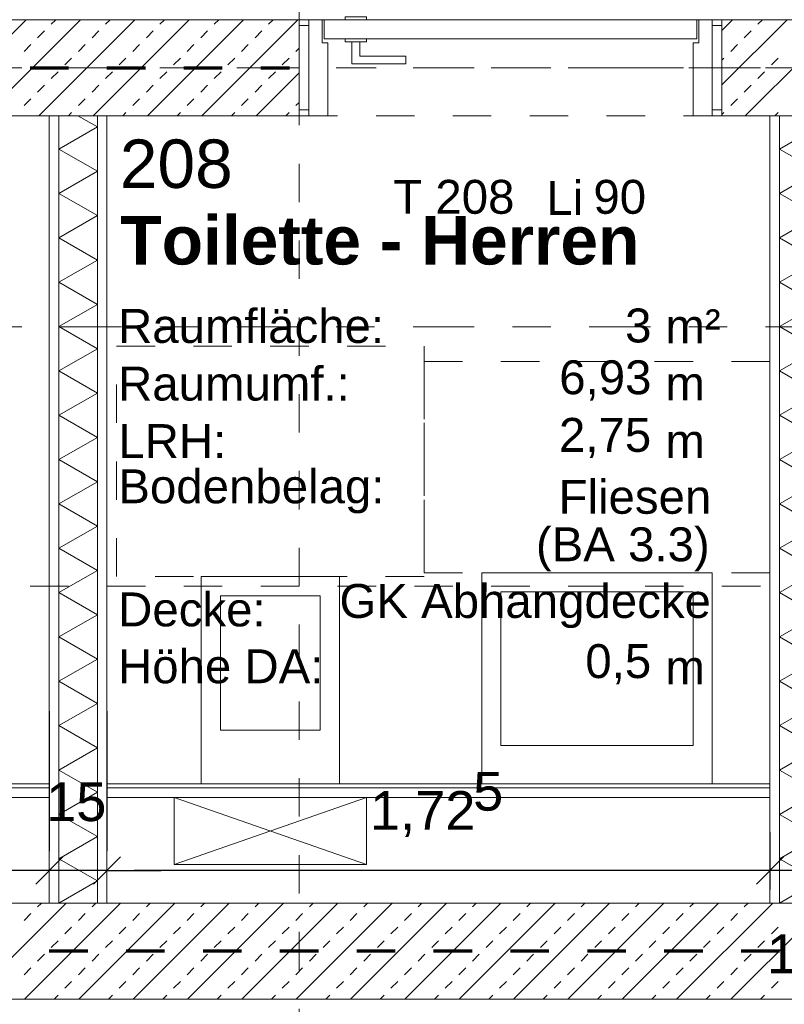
# Model space of a CAD drawing. Header units: metres. Extents: x -45.2 to 14.3, y -31.8 to 10.2.
# Tile 70 of 141: x -21 to -19, y -18.6 to -16.1. Entities that reach past the tile are written whole.
import ezdxf

# ---------------------------------------------------------------- set-up
doc = ezdxf.new("R2010")
doc.units = ezdxf.units.M
doc.header["$LTSCALE"] = 0.05
for name, pattern in [('Achsen 01', [5.291531, 3.175, -1.058062, 0.352704, -0.705764]), ('gestrichelt - 01', [2, 1, -1]), ('ISO-07 Punktiert', [0.889, 0.127, -0.762]), ('Raster 01', [2, 1, -1]), ('VW-01 Strichlinie kurz', [2, 1, -1])]:
    doc.linetypes.add(name, pattern=pattern)
doc.layers.get('0').update_dxf_attribs({"lineweight": 25})
for name, color, linetype, lineweight in [('013_Beton und Stahlbetonarbeiten-000 Unterzüge', 7, 'ISO-07 Punktiert', 13), ('013_Beton und Stahlbetonarbeiten-340 Innenwände', 7, 'Continuous', 18), ('024_Fliesen_Plattenarbeiten-340 Fliesen', 7, 'Continuous', 9), ('027_Tischlerarbeiten-340 Innentüren', 7, 'Continuous', 9), ('031_Metallbauarbeiten-340 Innentüren _ Elemente', 7, 'Continuous', 9), ('039_Trockenbauarbeiten-340 Gipskarton', 7, 'Continuous', 9), ('AV1-Brandschutzkonzept-Brandschutzkonzept', 7, 'Continuous', 5), ('AV1-Einrichtung Bemaßung', 7, 'Continuous', 9), ('AV1-Schnitt Achsen', 7, 'Achsen 01', 18), ('AV1-Stempel-Raumstempel', 7, 'Continuous', 9)]:
    doc.layers.add(name, color=color, linetype=linetype, lineweight=lineweight)
for name, color, linetype, lineweight, true_color in [('039_Trockenbauarbeiten-340 Dämmung', 7, 'Continuous', 9, 0xc0c0c0), ('045_Sanitärausstattung-allg.', 9, 'Continuous', 9, 0x808080), ('AV1-Achsen', 1, 'Achsen 01', 18, 0xff0000), ('AV1-Raster', 7, 'Raster 01', 9, 0xa6a6a6)]:
    doc.layers.add(name, color=color, linetype=linetype, lineweight=lineweight, true_color=true_color)
doc.styles.add('Arial', font='arial.ttf')
doc.styles.add('Arial (bold)', font='arialbd.ttf')

msp = doc.modelspace()

# ---------------------------------------------------------------- linework, layer by layer
at = {"color": 0, "linetype": 'Continuous', "lineweight": 15}
for p, q in [((-20.8646, -18.2546), (-20.9354, -18.3254)), ((-20.8646, -18.2546), (-20.9354, -18.3254)), ((-20.7854, -18.3254), (-20.7146, -18.2546)), ((-20.7854, -18.3254), (-20.7146, -18.2546)), ((-18.9896, -18.2546), (-19.0604, -18.3254)), ((-18.9896, -18.2546), (-19.0604, -18.3254))]:
    msp.add_line(p, q, dxfattribs=at)
at = {"color": 0, "linetype": 'ByBlock', "lineweight": -2}
for p, q in [((-20.9, -18.29), (-20.9707, -18.29)), ((-20.9, -18.29), (-20.9707, -18.29)), ((-20.75, -18.29), (-20.6793, -18.29)), ((-20.75, -18.29), (-20.6793, -18.29)), ((-19.025, -18.29), (-19.0957, -18.29)), ((-19.025, -18.29), (-19.0957, -18.29))]:
    msp.add_line(p, q, dxfattribs=at)
at = {"layer": '013_Beton und Stahlbetonarbeiten-000 Unterzüge', "linetype": 'VW-01 Strichlinie kurz'}
msp.add_lwpolyline([(-20.25, -16.325), (-20.25, -16.075), (-19.15, -16.075), (-19.15, -16.325)], close=True, dxfattribs=at)
at = {"layer": '013_Beton und Stahlbetonarbeiten-340 Innenwände', "color": 251, "linetype": 'Continuous', "lineweight": 13, "true_color": 0x4c4c4c}
for p, q in [((-20.8191, -16.075), (-21.05, -16.3059)), ((-20.9605, -16.075), (-21.05, -16.1645)), ((-20.6777, -16.075), (-20.9277, -16.325)), ((-20.895, -16.0867), (-20.8833, -16.075)), ((-20.5363, -16.075), (-20.7863, -16.325)), ((-20.7536, -16.0867), (-20.7419, -16.075)), ((-20.3949, -16.075), (-20.6449, -16.325)), ((-20.6122, -16.0867), (-20.6005, -16.075)), ((-20.2534, -16.075), (-20.5034, -16.325)), ((-20.4707, -16.0867), (-20.4591, -16.075)), ((-20.3293, -16.0867), (-20.3176, -16.075)), ((-18.9806, -16.075), (-19.15, -16.2444)), ((-19.1221, -16.075), (-19.15, -16.1029)), ((-18.8392, -16.075), (-19.0892, -16.325)), ((-19.0565, -16.0867), (-19.0448, -16.075)), ((-20.9304, -16.122), (-20.9127, -16.1044)), ((-20.7889, -16.122), (-20.7713, -16.1044)), ((-20.6475, -16.122), (-20.6298, -16.1044)), ((-20.5061, -16.122), (-20.4884, -16.1044)), ((-20.3647, -16.122), (-20.347, -16.1044)), ((-19.0919, -16.122), (-19.0742, -16.1044)), ((-20.9657, -16.1574), (-20.948, -16.1397)), ((-20.8243, -16.1574), (-20.8066, -16.1397)), ((-20.6829, -16.1574), (-20.6652, -16.1397)), ((-20.5415, -16.1574), (-20.5238, -16.1397)), ((-20.4, -16.1574), (-20.3824, -16.1397)), ((-20.2586, -16.1574), (-20.25, -16.1488)), ((-19.1272, -16.1574), (-19.1096, -16.1397)), ((-20.8597, -16.1927), (-20.842, -16.1751)), ((-20.7182, -16.1927), (-20.7006, -16.1751)), ((-20.5768, -16.1927), (-20.5591, -16.1751)), ((-20.4354, -16.1927), (-20.4177, -16.1751)), ((-20.294, -16.1927), (-20.2763, -16.1751)), ((-19.15, -16.1802), (-19.1449, -16.1751)), ((-19.0212, -16.1927), (-19.0035, -16.1751)), ((-20.895, -16.2281), (-20.8773, -16.2104)), ((-20.7536, -16.2281), (-20.7359, -16.2104)), ((-20.6122, -16.2281), (-20.5945, -16.2104)), ((-20.4707, -16.2281), (-20.4531, -16.2104)), ((-20.25, -16.213), (-20.362, -16.325)), ((-20.3293, -16.2281), (-20.3116, -16.2104)), ((-19.0565, -16.2281), (-19.0389, -16.2104)), ((-20.9304, -16.2635), (-20.9127, -16.2458)), ((-20.7889, -16.2635), (-20.7713, -16.2458)), ((-20.6475, -16.2635), (-20.6298, -16.2458)), ((-20.5061, -16.2635), (-20.4884, -16.2458)), ((-20.3647, -16.2635), (-20.347, -16.2458)), ((-19.0919, -16.2635), (-19.0742, -16.2458)), ((-20.9657, -16.2988), (-20.948, -16.2811)), ((-20.8243, -16.2988), (-20.8066, -16.2811)), ((-20.6829, -16.2988), (-20.6652, -16.2811)), ((-20.5415, -16.2988), (-20.5238, -16.2811)), ((-20.4, -16.2988), (-20.3824, -16.2811)), ((-20.2586, -16.2988), (-20.25, -16.2902)), ((-19.1272, -16.2988), (-19.1096, -16.2811)), ((-20.8505, -16.325), (-20.842, -16.3165)), ((-20.7091, -16.325), (-20.7006, -16.3165)), ((-20.5676, -16.325), (-20.5591, -16.3165)), ((-20.4262, -16.325), (-20.4177, -16.3165)), ((-20.2848, -16.325), (-20.2763, -16.3165)), ((-19.15, -16.3216), (-19.1449, -16.3165)), ((-19.012, -16.325), (-19.0035, -16.3165)), ((-20.8564, -18.375), (-21.1064, -18.625)), ((-20.715, -18.375), (-20.965, -18.625)), ((-20.9304, -18.3848), (-20.9206, -18.375)), ((-20.5735, -18.375), (-20.8235, -18.625)), ((-20.7889, -18.3848), (-20.7792, -18.375)), ((-20.4321, -18.375), (-20.6821, -18.625)), ((-20.6475, -18.3848), (-20.6377, -18.375)), ((-20.2907, -18.375), (-20.5407, -18.625)), ((-20.5061, -18.3848), (-20.4963, -18.375)), ((-20.1493, -18.375), (-20.3993, -18.625)), ((-20.3647, -18.3848), (-20.3549, -18.375)), ((-20.0079, -18.375), (-20.2579, -18.625)), ((-20.2233, -18.3848), (-20.2135, -18.375)), ((-19.8664, -18.375), (-20.1164, -18.625)), ((-20.0818, -18.3848), (-20.0721, -18.375)), ((-19.725, -18.375), (-19.975, -18.625)), ((-19.9404, -18.3848), (-19.9306, -18.375)), ((-19.5836, -18.375), (-19.8336, -18.625)), ((-19.799, -18.3848), (-19.7892, -18.375)), ((-19.4422, -18.375), (-19.6922, -18.625)), ((-19.6576, -18.3848), (-19.6478, -18.375)), ((-19.3008, -18.375), (-19.5508, -18.625)), ((-19.5161, -18.3848), (-19.5064, -18.375)), ((-19.1593, -18.375), (-19.4093, -18.625)), ((-19.3747, -18.3848), (-19.3649, -18.375)), ((-19.0179, -18.375), (-19.2679, -18.625)), ((-19.2333, -18.3848), (-19.2235, -18.375)), ((-18.8765, -18.375), (-19.1265, -18.625)), ((-19.0919, -18.3848), (-19.0821, -18.375)), ((-20.9657, -18.4201), (-20.948, -18.4025)), ((-20.8243, -18.4201), (-20.8066, -18.4025)), ((-20.6829, -18.4201), (-20.6652, -18.4025)), ((-20.5415, -18.4201), (-20.5238, -18.4025)), ((-20.4, -18.4201), (-20.3824, -18.4025)), ((-20.2586, -18.4201), (-20.2409, -18.4025)), ((-20.1172, -18.4201), (-20.0995, -18.4025)), ((-19.9758, -18.4201), (-19.9581, -18.4025)), ((-19.8343, -18.4201), (-19.8167, -18.4025)), ((-19.6929, -18.4201), (-19.6752, -18.4025)), ((-19.5515, -18.4201), (-19.5338, -18.4025)), ((-19.4101, -18.4201), (-19.3924, -18.4025)), ((-19.2687, -18.4201), (-19.251, -18.4025)), ((-19.1272, -18.4201), (-19.1096, -18.4025)), ((-20.8597, -18.4555), (-20.842, -18.4378)), ((-20.7182, -18.4555), (-20.7006, -18.4378)), ((-20.5768, -18.4555), (-20.5591, -18.4378)), ((-20.4354, -18.4555), (-20.4177, -18.4378)), ((-20.294, -18.4555), (-20.2763, -18.4378)), ((-20.1525, -18.4555), (-20.1349, -18.4378)), ((-20.0111, -18.4555), (-19.9934, -18.4378)), ((-19.8697, -18.4555), (-19.852, -18.4378)), ((-19.7283, -18.4555), (-19.7106, -18.4378)), ((-19.5869, -18.4555), (-19.5692, -18.4378)), ((-19.4454, -18.4555), (-19.4278, -18.4378)), ((-19.304, -18.4555), (-19.2863, -18.4378)), ((-19.1626, -18.4555), (-19.1449, -18.4378)), ((-19.0212, -18.4555), (-19.0035, -18.4378)), ((-20.895, -18.4908), (-20.8773, -18.4732)), ((-20.7536, -18.4908), (-20.7359, -18.4732)), ((-20.6122, -18.4908), (-20.5945, -18.4732)), ((-20.4707, -18.4908), (-20.4531, -18.4732)), ((-20.3293, -18.4908), (-20.3116, -18.4732)), ((-20.1879, -18.4908), (-20.1702, -18.4732)), ((-20.0465, -18.4908), (-20.0288, -18.4732)), ((-19.9051, -18.4908), (-19.8874, -18.4732)), ((-19.7636, -18.4908), (-19.746, -18.4732)), ((-19.6222, -18.4908), (-19.6045, -18.4732)), ((-19.4808, -18.4908), (-19.4631, -18.4732)), ((-19.3394, -18.4908), (-19.3217, -18.4732)), ((-19.1979, -18.4908), (-19.1803, -18.4732)), ((-19.0565, -18.4908), (-19.0389, -18.4732)), ((-20.9304, -18.5262), (-20.9127, -18.5085)), ((-20.7889, -18.5262), (-20.7713, -18.5085)), ((-20.6475, -18.5262), (-20.6298, -18.5085)), ((-20.5061, -18.5262), (-20.4884, -18.5085)), ((-20.3647, -18.5262), (-20.347, -18.5085)), ((-20.2233, -18.5262), (-20.2056, -18.5085)), ((-20.0818, -18.5262), (-20.0642, -18.5085)), ((-19.9404, -18.5262), (-19.9227, -18.5085)), ((-19.799, -18.5262), (-19.7813, -18.5085)), ((-19.6576, -18.5262), (-19.6399, -18.5085)), ((-19.5161, -18.5262), (-19.4985, -18.5085)), ((-19.3747, -18.5262), (-19.357, -18.5085)), ((-19.2333, -18.5262), (-19.2156, -18.5085)), ((-19.0919, -18.5262), (-19.0742, -18.5085)), ((-20.9657, -18.5616), (-20.948, -18.5439)), ((-20.8243, -18.5616), (-20.8066, -18.5439)), ((-20.6829, -18.5616), (-20.6652, -18.5439)), ((-20.5415, -18.5616), (-20.5238, -18.5439)), ((-20.4, -18.5616), (-20.3824, -18.5439)), ((-20.2586, -18.5616), (-20.2409, -18.5439)), ((-20.1172, -18.5616), (-20.0995, -18.5439)), ((-19.9758, -18.5616), (-19.9581, -18.5439)), ((-19.8343, -18.5616), (-19.8167, -18.5439)), ((-19.6929, -18.5616), (-19.6752, -18.5439)), ((-19.5515, -18.5616), (-19.5338, -18.5439)), ((-19.4101, -18.5616), (-19.3924, -18.5439)), ((-19.2687, -18.5616), (-19.251, -18.5439)), ((-19.1272, -18.5616), (-19.1096, -18.5439)), ((-20.8597, -18.5969), (-20.842, -18.5792)), ((-20.7182, -18.5969), (-20.7006, -18.5792)), ((-20.5768, -18.5969), (-20.5591, -18.5792)), ((-20.4354, -18.5969), (-20.4177, -18.5792)), ((-20.294, -18.5969), (-20.2763, -18.5792)), ((-20.1525, -18.5969), (-20.1349, -18.5792)), ((-20.0111, -18.5969), (-19.9934, -18.5792)), ((-19.8697, -18.5969), (-19.852, -18.5792)), ((-19.7283, -18.5969), (-19.7106, -18.5792)), ((-19.5869, -18.5969), (-19.5692, -18.5792)), ((-19.4454, -18.5969), (-19.4278, -18.5792)), ((-19.304, -18.5969), (-19.2863, -18.5792)), ((-19.1626, -18.5969), (-19.1449, -18.5792)), ((-19.0212, -18.5969), (-19.0035, -18.5792)), ((-20.8877, -18.625), (-20.8773, -18.6146)), ((-20.7463, -18.625), (-20.7359, -18.6146)), ((-20.6049, -18.625), (-20.5945, -18.6146)), ((-20.4635, -18.625), (-20.4531, -18.6146)), ((-20.3221, -18.625), (-20.3116, -18.6146)), ((-20.1806, -18.625), (-20.1702, -18.6146)), ((-20.0392, -18.625), (-20.0288, -18.6146)), ((-19.8978, -18.625), (-19.8874, -18.6146)), ((-19.7564, -18.625), (-19.746, -18.6146)), ((-19.6149, -18.625), (-19.6045, -18.6146)), ((-19.4735, -18.625), (-19.4631, -18.6146)), ((-19.3321, -18.625), (-19.3217, -18.6146)), ((-19.1907, -18.625), (-19.1803, -18.6146)), ((-19.0493, -18.625), (-19.0389, -18.6146))]:
    msp.add_line(p, q, dxfattribs=at)
at = {"layer": '013_Beton und Stahlbetonarbeiten-340 Innenwände'}
for points in [[(-22.15, -16.075), (-23.075, -16.075), (-23.075, -21.475), (-22.825, -21.475), (-22.825, -18.625), (-17.875, -18.625), (-17.875, -16.075), (-19.15, -16.075), (-19.15, -16.325), (-18.125, -16.325), (-18.125, -18.375), (-22.825, -18.375), (-22.825, -16.325), (-22.15, -16.325)], [(-21.05, -16.075), (-20.25, -16.075), (-20.25, -16.325), (-21.05, -16.325)]]:
    msp.add_lwpolyline(points, close=True, dxfattribs=at)
at = {"layer": '024_Fliesen_Plattenarbeiten-340 Fliesen'}
for points in [[(-22.825, -18.065), (-20.9, -18.065), (-20.9, -18.075), (-22.825, -18.075)], [(-20.75, -18.065), (-19.025, -18.065), (-19.025, -18.075), (-20.75, -18.075)]]:
    msp.add_lwpolyline(points, close=True, dxfattribs=at)
at = {"layer": '027_Tischlerarbeiten-340 Innentüren', "color": 253, "linetype": 'gestrichelt - 01', "lineweight": 9, "true_color": 0xa6a6a6}
msp.add_lwpolyline([(-19.2699, -15.0967), (-19.4522, -15.125), (-19.6258, -15.1872), (-19.7846, -15.281), (-19.9228, -15.4032), (-20.0354, -15.5492), (-20.1185, -15.7139), (-20.1689, -15.8913), (-20.185, -16.075)], dxfattribs=at)
at = {"layer": '027_Tischlerarbeiten-340 Innentüren'}
for points in [[(-20.13, -16.075), (-20.13, -16.0675), (-20.075, -16.0675), (-20.075, -16.075)], [(-20.25, -16.31), (-20.25, -16.09), (-20.225, -16.09), (-20.225, -16.31)], [(-20.19, -16.075), (-20.19, -16.135), (-20.175, -16.135), (-20.175, -16.325), (-20.225, -16.325), (-20.225, -16.075)], [(-19.215, -16.125), (-20.185, -16.125), (-20.185, -16.075), (-19.215, -16.075)], [(-19.21, -16.075), (-19.21, -16.135), (-19.225, -16.135), (-19.225, -16.325), (-19.175, -16.325), (-19.175, -16.075)], [(-19.175, -16.31), (-19.175, -16.09), (-19.15, -16.09), (-19.15, -16.31)], [(-20.13, -16.1325), (-20.13, -16.125), (-20.075, -16.125), (-20.075, -16.1325)], [(-20.1125, -16.1325), (-20.0925, -16.1325), (-20.0925, -16.17), (-19.9725, -16.17), (-19.9725, -16.19), (-20.1125, -16.19)]]:
    msp.add_lwpolyline(points, close=True, dxfattribs=at)
at = {"layer": '039_Trockenbauarbeiten-340 Dämmung'}
for points in [[(-20.775, -16.325), (-20.775, -18.375), (-20.875, -18.375), (-20.875, -16.325)], [(-18.9, -18.375), (-18.9, -16.325), (-19, -16.325), (-19, -18.375)]]:
    msp.add_lwpolyline(points, close=True, dxfattribs=at)
for points in [[(-20.875, -18.375), (-20.775, -18.3173), (-20.875, -18.2595), (-20.775, -18.2018), (-20.875, -18.1441), (-20.775, -18.0863), (-20.875, -18.0286), (-20.775, -17.9709), (-20.875, -17.9131), (-20.775, -17.8554), (-20.875, -17.7976), (-20.775, -17.7399), (-20.875, -17.6822), (-20.775, -17.6244), (-20.875, -17.5667), (-20.775, -17.509), (-20.875, -17.4512), (-20.775, -17.3935), (-20.875, -17.3358), (-20.775, -17.278), (-20.875, -17.2203), (-20.775, -17.1626), (-20.875, -17.1048), (-20.775, -17.0471), (-20.875, -16.9894), (-20.775, -16.9316), (-20.875, -16.8739), (-20.775, -16.8162), (-20.875, -16.7584), (-20.775, -16.7007), (-20.875, -16.6429), (-20.775, -16.5852), (-20.875, -16.5275), (-20.775, -16.4697), (-20.875, -16.412), (-20.775, -16.3543), (-20.8257, -16.325)], [(-19, -18.375), (-18.9, -18.3173), (-19, -18.2595), (-18.9, -18.2018), (-19, -18.1441), (-18.9, -18.0863), (-19, -18.0286), (-18.9, -17.9709), (-19, -17.9131), (-18.9, -17.8554), (-19, -17.7976), (-18.9, -17.7399), (-19, -17.6822), (-18.9, -17.6244), (-19, -17.5667), (-18.9, -17.509), (-19, -17.4512), (-18.9, -17.3935), (-19, -17.3358), (-18.9, -17.278), (-19, -17.2203), (-18.9, -17.1626), (-19, -17.1048), (-18.9, -17.0471), (-19, -16.9894), (-18.9, -16.9316), (-19, -16.8739), (-18.9, -16.8162), (-19, -16.7584), (-18.9, -16.7007), (-19, -16.6429), (-18.9, -16.5852), (-19, -16.5275), (-18.9, -16.4697), (-19, -16.412), (-18.9, -16.3543)]]:
    msp.add_lwpolyline(points, dxfattribs=at)
at = {"layer": '039_Trockenbauarbeiten-340 Gipskarton'}
for points in [[(-20.9, -16.325), (-20.9, -18.375), (-20.875, -18.375), (-20.875, -16.325)], [(-20.75, -18.375), (-20.75, -16.325), (-20.775, -16.325), (-20.775, -18.375)], [(-19.025, -16.325), (-19.025, -18.375), (-19, -18.375), (-19, -16.325)], [(-20.9, -18.1), (-20.9, -18.075), (-22.825, -18.075), (-22.825, -18.1)], [(-19.025, -18.1), (-19.025, -18.075), (-20.75, -18.075), (-20.75, -18.1)]]:
    msp.add_lwpolyline(points, close=True, dxfattribs=at)
at = {"layer": '045_Sanitärausstattung-allg.'}
for p, q in [((-20.075, -18.1), (-20.575, -18.275)), ((-20.575, -18.1), (-20.075, -18.275))]:
    msp.add_line(p, q, dxfattribs=at)
at = {"layer": '045_Sanitärausstattung-allg.', "linetype": 'Raster 01'}
for points in [[(-19.925, -17.525), (-20.725, -17.525), (-20.725, -16.925), (-19.925, -16.925)], [(-19.025, -16.965), (-19.025, -17.515), (-19.925, -17.515), (-19.925, -16.965)]]:
    msp.add_lwpolyline(points, close=True, dxfattribs=at)
at = {"layer": '045_Sanitärausstattung-allg.'}
for points in [[(-20.145, -18.065), (-20.505, -18.065), (-20.505, -17.525), (-20.145, -17.525)], [(-19.175, -17.515), (-19.175, -18.065), (-19.775, -18.065), (-19.775, -17.515)], [(-20.195, -17.925), (-20.455, -17.925), (-20.455, -17.575), (-20.195, -17.575)], [(-19.225, -17.565), (-19.225, -17.965), (-19.725, -17.965), (-19.725, -17.565)], [(-20.075, -18.275), (-20.575, -18.275), (-20.575, -18.1), (-20.075, -18.1)]]:
    msp.add_lwpolyline(points, close=True, dxfattribs=at)
at = {"layer": 'AV1-Achsen'}
msp.add_line((-43.35, -16.2), (4.2, -16.2), dxfattribs=at)
at = {"layer": 'AV1-Brandschutzkonzept-Brandschutzkonzept', "color": 40, "linetype": 'gestrichelt - 01', "lineweight": 70, "true_color": 0xffc000}
msp.add_line((-21.15, -16.2), (-20.275, -16.2), dxfattribs=at)
at = {"layer": 'AV1-Brandschutzkonzept-Brandschutzkonzept', "color": 14, "linetype": 'gestrichelt - 01', "lineweight": 70, "true_color": 0xaa0000}
msp.add_line((-18, -18.5), (-22.95, -18.5), dxfattribs=at)
at = {"layer": 'AV1-Einrichtung Bemaßung', "color": 0, "lineweight": -2}
for p, q in [((-20.9, -17.875), (-20.9, -18.24)), ((-20.9, -17.875), (-20.9, -18.24)), ((-20.75, -17.875), (-20.75, -18.24)), ((-20.75, -17.875), (-20.75, -18.24)), ((-19.025, -18.19), (-19.025, -18.34)), ((-19.025, -18.19), (-19.025, -18.34)), ((-20.9707, -18.29), (-22.7543, -18.29)), ((-20.9707, -18.29), (-21.0414, -18.29)), ((-20.75, -18.29), (-20.9, -18.29)), ((-20.6793, -18.29), (-20.6086, -18.29)), ((-19.0957, -18.29), (-20.6793, -18.29)), ((-19.0957, -18.29), (-19.1664, -18.29)), ((-18.875, -18.29), (-19.025, -18.29))]:
    msp.add_line(p, q, dxfattribs=at)
at = {"layer": 'AV1-Raster'}
for p, q in [((-20.25, -22.95), (-20.25, 1.35)), ((1.35, -16.2), (-40.5, -16.2)), ((1.35, -17.55), (-40.5, -17.55))]:
    msp.add_line(p, q, dxfattribs=at)
at = {"layer": 'AV1-Schnitt Achsen'}
msp.add_line((-43.35, -16.875), (4.2, -16.875), dxfattribs=at)
at = {"layer": 'Defpoints', "color": 0, "lineweight": 0}
for p, q in [((-20.575, -16.325), (-20.575, -16.325)), ((-19.025, -16.325), (-19.025, -16.325)), ((-19.025, -16.325), (-19.025, -16.325)), ((-20.575, -18.075), (-20.575, -18.075)), ((-20.575, -18.075), (-20.575, -18.075)), ((-20.9, -18.29), (-20.9, -18.29)), ((-20.75, -18.29), (-20.75, -18.29)), ((-19.025, -18.29), (-19.025, -18.29)), ((-20.9, -18.375), (-20.9, -18.375)), ((-20.9, -18.375), (-20.9, -18.375)), ((-20.75, -18.375), (-20.75, -18.375)), ((-20.75, -18.375), (-20.75, -18.375)), ((-20.575, -18.375), (-20.575, -18.375))]:
    msp.add_line(p, q, dxfattribs=at)

# ---------------------------------------------------------------- texts
at = {"layer": '031_Metallbauarbeiten-340 Innentüren _ Elemente', "char_height": 0.08826, "attachment_point": 7, "style": 'Arial'}
for s, insert in [('T 208', (-20.0051, -16.5816)), ('Li', (-19.6068, -16.5831)), ('90', (-19.4844, -16.5816))]:
    msp.add_mtext(s, dxfattribs=dict(at, insert=insert))
at = {"layer": 'AV1-Einrichtung Bemaßung', "color": 0, "attachment_point": 7, "style": 'Arial'}
for s, insert, char_height in [('5', (-19.7973, -18.1358), 0.1009), ('15', (-20.9082, -18.1631), 0.10087), ('1,72', (-20.0657, -18.2031), 0.10087), ('15', (-19.0332, -18.5591), 0.10087)]:
    msp.add_mtext(s, dxfattribs=dict(at, insert=insert, char_height=char_height))
at = {"layer": 'AV1-Stempel-Raumstempel', "attachment_point": 7}
for s, insert, char_height, style in [('208', (-20.7166, -16.5148), 0.12609, 'Arial'), ('Toilette - Herren', (-20.7152, -16.7142), 0.12609, 'Arial (bold)'), ('m²', (-19.2971, -16.9173), 0.08826, 'Arial'), ('Raumfläche:', (-20.7211, -16.9178), 0.088263, 'Arial'), ('3', (-19.4019, -16.9166), 0.0883, 'Arial'), ('Raumumf.:', (-20.7211, -17.0678), 0.08826, 'Arial'), ('6,93', (-19.5733, -17.0666), 0.08826, 'Arial'), ('m', (-19.2971, -17.0663), 0.0883, 'Arial'), ('2,75', (-19.574, -17.2166), 0.08826, 'Arial'), ('LRH:', (-20.7204, -17.2163), 0.08826, 'Arial'), ('m', (-19.2971, -17.2163), 0.0883, 'Arial'), ('Bodenbelag:', (-20.7204, -17.3607), 0.088263, 'Arial'), ('Fliesen', (-19.5751, -17.3626), 0.08826, 'Arial'), ('(BA 3.3)', (-19.6339, -17.5116), 0.08826, 'Arial'), ('Decke:', (-20.7209, -17.6558), 0.08826, 'Arial'), ('GK Abhangdecke', (-20.1451, -17.6592), 0.088263, 'Arial'), ('Höhe DA:', (-20.7213, -17.8039), 0.08826, 'Arial'), ('0,5', (-19.5054, -17.8056), 0.08826, 'Arial'), ('m', (-19.2971, -17.8052), 0.0883, 'Arial')]:
    msp.add_mtext(s, dxfattribs=dict(at, insert=insert, char_height=char_height, style=style))

doc.saveas('drawing.dxf')
